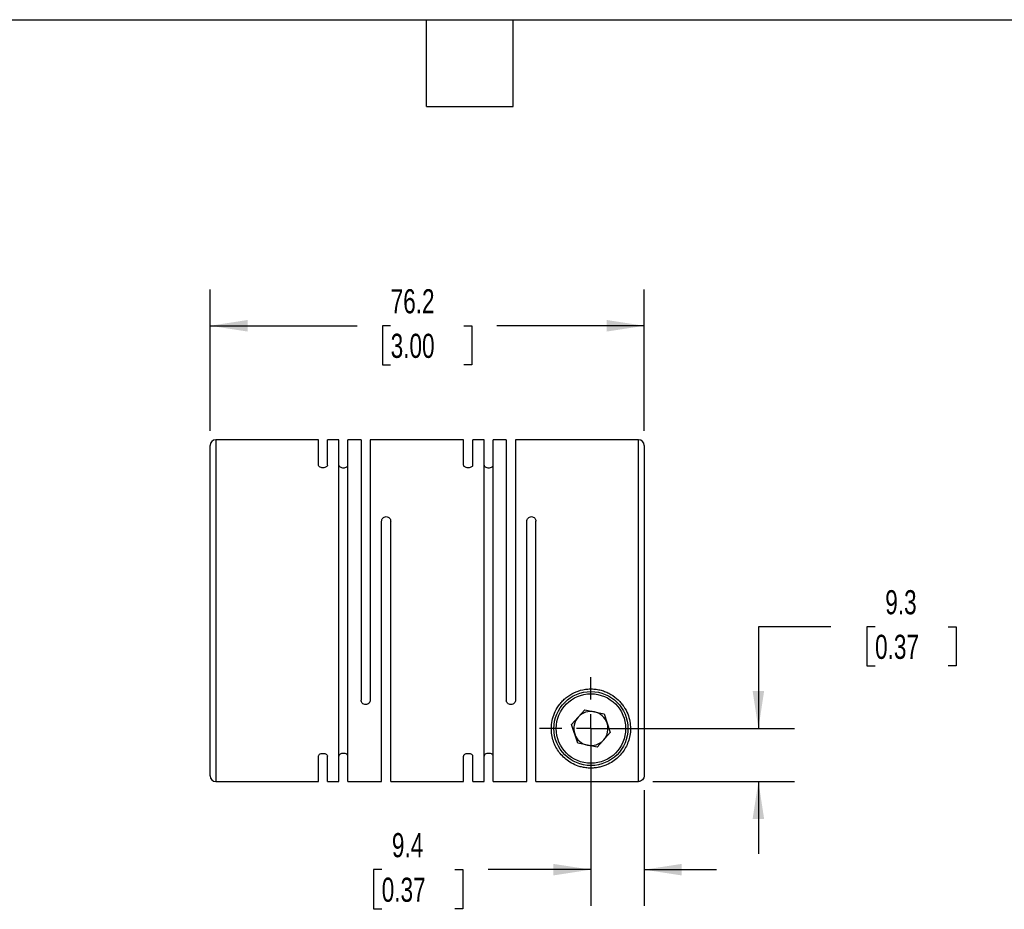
# Model space of a CAD drawing. Header units: millimetres. Extents: x 13 to 546, y 13 to 419.
# Tile 3 of 4: x 200 to 373, y 263 to 419. Entities that reach past the tile are written whole.
import ezdxf

# ---------------------------------------------------------------- set-up
doc = ezdxf.new("R2010")
doc.units = ezdxf.units.MM
doc.header["$LTSCALE"] = 2
doc.linetypes.add('SLD-Center', pattern=[19.05, 15.24, -1.27, 1.27, -1.27])
doc.linetypes.add('SLD-Solid', pattern=[0])
doc.layers.add('CENTER', color=40, linetype='SLD-Center')
doc.layers.add('DIMENSIONS', color=140, linetype='SLD-Solid', lineweight=25)
doc.layers.add('TEXT', color=140, linetype='SLD-Solid', lineweight=25)
doc.styles.add('SLDTEXTSTYLE0', font='TXT', dxfattribs={"width": 0.7})
doc.dimstyles.new('SLDDIMSTYLE2', dxfattribs={"dimtxt": 4.316016, "dimasz": 6.604, "dimexe": 0, "dimexo": 0.0625, "dimgap": 1.079004, "dimtad": 0, "dimtih": 1, "dimtoh": 1, "dimdec": 1, "dimrnd": 1e-09, "dimzin": 12, "dimdsep": 46, "dimtxsty": 'SLDTEXTSTYLE0', "dimsah": 1, "dimcen": 0.09, "dimadec": 0, "dimazin": 3, "dimtfac": 1, "dimtdec": 1, "dimtmove": 0, "dimatfit": 0, "dimfxl": 0, "dimfrac": 2, "dimtolj": 1, "dimtzin": 12, "dimarcsym": 0})
doc.dimstyles.new('SLDDIMSTYLE4', dxfattribs={"dimtxt": 4.316016, "dimasz": 6.604, "dimexe": 0, "dimexo": 0.0625, "dimgap": 1.079004, "dimtad": 0, "dimtih": 1, "dimtoh": 1, "dimdec": 1, "dimrnd": 1e-09, "dimzin": 12, "dimdsep": 46, "dimtxsty": 'SLDTEXTSTYLE0', "dimsah": 1, "dimcen": 0.09, "dimadec": 0, "dimazin": 3, "dimtfac": 1, "dimtdec": 1, "dimtofl": 0, "dimtmove": 0, "dimatfit": 3, "dimfxl": 0, "dimfrac": 2, "dimtolj": 1, "dimtzin": 12, "dimarcsym": 0})

# ---------------------------------------------------------------- blocks, each defined once
blk = doc.blocks.new('_D_7')
at = {"layer": 'DIMENSIONS'}
for p, q in [((300.64, 292.13), (300.64, 263.55)), ((309.99, 283.84), (309.99, 263.55)), ((263.91, 269.9), (262.46, 269.9)), ((262.46, 269.9), (262.46, 263.04)), ((276.73, 269.9), (278.18, 269.9)), ((278.18, 269.9), (278.18, 263.04)), ((300.64, 269.9), (282.58, 269.9)), ((309.99, 269.9), (322.69, 269.9)), ((262.46, 263.04), (263.91, 263.04)), ((278.18, 263.04), (276.73, 263.04))]:
    blk.add_line(p, q, dxfattribs=at)
for points in [[(300.64, 269.9), (294.04, 270.91), (294.04, 268.88)], [(309.99, 269.9), (316.59, 268.88), (316.59, 270.91)]]:
    blk.add_solid(points, dxfattribs=at)
at = {"layer": 'DIMENSIONS', "char_height": 4.233, "attachment_point": 1, "style": 'SLDTEXTSTYLE0'}
for s, insert in [('9.4', (265.7, 276.32)), ('0.37', (263.91, 268.49))]:
    blk.add_mtext(s, dxfattribs=dict(at, insert=insert))
blk = doc.blocks.new('_D_8')
at = {"layer": 'DIMENSIONS'}
for p, q in [((342.75, 312.53), (330.05, 312.53)), ((330.05, 312.53), (330.05, 294.67)), ((350.53, 312.53), (349.08, 312.53)), ((349.08, 312.53), (349.08, 305.67)), ((363.35, 312.53), (364.8, 312.53)), ((364.8, 312.53), (364.8, 305.67)), ((349.08, 305.67), (350.53, 305.67)), ((364.8, 305.67), (363.35, 305.67)), ((303.18, 294.67), (336.4, 294.67)), ((311.53, 285.38), (336.4, 285.38)), ((330.05, 285.38), (330.05, 272.68))]:
    blk.add_line(p, q, dxfattribs=at)
for points in [[(330.05, 294.67), (331.06, 301.27), (329.03, 301.27)], [(330.05, 285.38), (329.03, 278.77), (331.06, 278.77)]]:
    blk.add_solid(points, dxfattribs=at)
at = {"layer": 'DIMENSIONS', "char_height": 4.233, "attachment_point": 1, "style": 'SLDTEXTSTYLE0'}
for s, insert in [('9.3', (352.32, 318.96)), ('0.37', (350.53, 311.13))]:
    blk.add_mtext(s, dxfattribs=dict(at, insert=insert))
blk = doc.blocks.new('_D_9')
at = {"layer": 'DIMENSIONS'}
for p, q in [((233.79, 346.91), (233.79, 371.72)), ((309.99, 346.91), (309.99, 371.72)), ((233.79, 365.37), (259.63, 365.37)), ((265.48, 365.37), (264.03, 365.37)), ((264.03, 365.37), (264.03, 358.51)), ((278.3, 365.37), (279.75, 365.37)), ((279.75, 365.37), (279.75, 358.51)), ((309.99, 365.37), (284.15, 365.37)), ((264.03, 358.51), (265.48, 358.51)), ((279.75, 358.51), (278.3, 358.51))]:
    blk.add_line(p, q, dxfattribs=at)
for points in [[(233.79, 365.37), (240.39, 364.35), (240.39, 366.39)], [(309.99, 365.37), (303.39, 366.39), (303.39, 364.35)]]:
    blk.add_solid(points, dxfattribs=at)
at = {"layer": 'DIMENSIONS', "char_height": 4.233, "attachment_point": 1, "style": 'SLDTEXTSTYLE0'}
for s, insert in [('76.2', (265.48, 371.79)), ('3.00', (265.48, 363.97))]:
    blk.add_mtext(s, dxfattribs=dict(at, insert=insert))
blk = doc.blocks.new('SW_CENTERMARKSYMBOL_2')
at = {"layer": 'CENTER', "color": 0}
for p, q in [((0, 5.08), (0, 9.04)), ((0, 0), (0, 2.54)), ((-5.08, 0), (-9.04, 0)), ((0, 0), (-2.54, 0)), ((0, 0), (0, -2.54)), ((0, 0), (2.54, 0)), ((5.08, 0), (9.04, 0)), ((0, -5.08), (0, -9.04))]:
    blk.add_line(p, q, dxfattribs=at)

msp = doc.modelspace()

# ---------------------------------------------------------------- linework, layer by layer
for p, q in [((233.79, 286.37), (233.79, 344.37)), ((252.79, 345.37), (234.79, 345.37)), ((234.79, 345.37), (234.79, 285.37)), ((252.79, 340.93), (252.79, 345.37)), ((256.39, 345.37), (254.39, 345.37)), ((254.39, 340.93), (254.39, 345.37)), ((256.39, 285.37), (256.39, 345.37)), ((260.29, 345.37), (257.99, 345.37)), ((257.99, 285.37), (257.99, 345.37)), ((260.29, 345.37), (260.29, 299.67)), ((278.29, 345.37), (261.89, 345.37)), ((261.89, 345.37), (261.89, 299.67)), ((278.29, 340.93), (278.29, 345.37)), ((281.89, 345.37), (279.89, 345.37)), ((279.89, 340.93), (279.89, 345.37)), ((281.89, 285.37), (281.89, 345.37)), ((285.79, 345.37), (283.49, 345.37)), ((283.49, 285.37), (283.49, 345.37)), ((285.79, 345.37), (285.79, 299.67)), ((308.99, 345.37), (287.39, 345.37)), ((287.39, 345.37), (287.39, 299.67)), ((308.99, 285.38), (308.99, 345.37)), ((309.99, 344.37), (309.99, 286.38)), ((263.89, 285.37), (263.89, 331.07)), ((265.49, 285.37), (265.49, 331.07)), ((289.39, 285.37), (289.39, 331.07)), ((290.99, 285.38), (290.99, 331.07)), ((297.25, 295.37), (299.55, 297.96)), ((299.55, 297.96), (302.94, 297.26)), ((302.94, 297.26), (304.03, 293.97)), ((298.34, 292.08), (297.25, 295.37)), ((304.03, 293.97), (301.73, 291.38)), ((301.73, 291.38), (298.34, 292.08)), ((252.79, 285.37), (252.79, 289.81)), ((254.39, 285.37), (254.39, 289.81)), ((278.29, 285.37), (278.29, 289.81)), ((279.89, 285.37), (279.89, 289.81)), ((234.79, 285.37), (252.79, 285.37)), ((254.39, 285.37), (256.39, 285.37)), ((257.99, 285.37), (263.89, 285.37)), ((265.49, 285.37), (278.29, 285.37)), ((279.89, 285.37), (281.89, 285.37)), ((283.49, 285.37), (289.39, 285.37)), ((290.99, 285.38), (308.99, 285.38))]:
    msp.add_line(p, q)
for radius in [6.5, 6.1]:
    msp.add_circle((300.64, 294.67), radius)
for centre, radius, start, end in [((234.79, 344.37), 1, 90, 180), ((308.99, 344.37), 1, 0, 90), ((300.64, 294.67), 3, 78.3201, 138.3201), ((300.64, 294.67), 3, 18.3201, 78.3201), ((300.64, 294.67), 3, 138.3201, 198.3201), ((300.64, 294.67), 3, 318.3201, 18.3201), ((300.64, 294.67), 3, 198.3201, 258.3201), ((300.64, 294.67), 3, 258.3201, 318.3201), ((234.79, 286.37), 1, 180, 270)]:
    msp.add_arc(centre, radius, start, end)
for points, knots in [([(254.39, 340.93), (254.39, 340.87), (254.37, 340.81), (254.3, 340.7), (254.25, 340.64), (254.11, 340.54), (254.02, 340.5), (253.82, 340.44), (253.71, 340.42), (253.48, 340.42), (253.36, 340.44), (253.16, 340.5), (253.07, 340.54), (252.93, 340.64), (252.88, 340.7), (252.81, 340.81), (252.79, 340.87), (252.79, 340.93)], [0, 0, 0, 0, 0.125, 0.125, 0.25, 0.25, 0.375, 0.375, 0.5, 0.5, 0.625, 0.625, 0.75, 0.75, 0.875, 0.875, 1, 1, 1, 1]), ([(256.39, 340.93), (256.39, 340.87), (256.41, 340.81), (256.48, 340.7), (256.53, 340.64), (256.67, 340.54), (256.76, 340.5), (256.96, 340.44), (257.07, 340.42), (257.3, 340.42), (257.42, 340.44), (257.62, 340.5), (257.71, 340.54), (257.85, 340.64), (257.9, 340.7), (257.97, 340.81), (257.99, 340.87), (257.99, 340.93)], [0, 0, 0, 0, 0.125, 0.125, 0.25, 0.25, 0.375, 0.375, 0.5, 0.5, 0.625, 0.625, 0.75, 0.75, 0.875, 0.875, 1, 1, 1, 1]), ([(279.89, 340.93), (279.89, 340.87), (279.87, 340.81), (279.8, 340.7), (279.75, 340.64), (279.61, 340.54), (279.52, 340.5), (279.32, 340.44), (279.21, 340.42), (278.98, 340.42), (278.86, 340.44), (278.66, 340.5), (278.57, 340.54), (278.43, 340.64), (278.38, 340.7), (278.31, 340.81), (278.29, 340.87), (278.29, 340.93)], [0, 0, 0, 0, 0.125, 0.125, 0.25, 0.25, 0.375, 0.375, 0.5, 0.5, 0.625, 0.625, 0.75, 0.75, 0.875, 0.875, 1, 1, 1, 1]), ([(281.89, 340.93), (281.89, 340.87), (281.91, 340.81), (281.98, 340.7), (282.03, 340.64), (282.17, 340.54), (282.26, 340.5), (282.46, 340.44), (282.57, 340.42), (282.8, 340.42), (282.92, 340.44), (283.12, 340.5), (283.21, 340.54), (283.35, 340.64), (283.4, 340.7), (283.47, 340.81), (283.49, 340.87), (283.49, 340.93)], [0, 0, 0, 0, 0.125, 0.125, 0.25, 0.25, 0.375, 0.375, 0.5, 0.5, 0.625, 0.625, 0.75, 0.75, 0.875, 0.875, 1, 1, 1, 1]), ([(263.89, 331.07), (263.89, 331.17), (263.91, 331.26), (263.98, 331.45), (264.03, 331.53), (264.17, 331.69), (264.26, 331.75), (264.46, 331.84), (264.57, 331.87), (264.8, 331.87), (264.92, 331.84), (265.12, 331.75), (265.21, 331.69), (265.35, 331.54), (265.4, 331.45), (265.47, 331.26), (265.49, 331.17), (265.49, 331.07)], [0, 0, 0, 0, 0.125, 0.125, 0.25, 0.25, 0.375, 0.375, 0.5, 0.5, 0.625, 0.625, 0.75, 0.75, 0.875, 0.875, 1, 1, 1, 1]), ([(289.39, 331.07), (289.39, 331.17), (289.41, 331.26), (289.48, 331.45), (289.53, 331.53), (289.67, 331.69), (289.76, 331.75), (289.96, 331.84), (290.07, 331.87), (290.3, 331.87), (290.42, 331.84), (290.62, 331.75), (290.71, 331.69), (290.85, 331.54), (290.9, 331.45), (290.97, 331.26), (290.99, 331.17), (290.99, 331.07)], [0, 0, 0, 0, 0.125, 0.125, 0.25, 0.25, 0.375, 0.375, 0.5, 0.5, 0.625, 0.625, 0.75, 0.75, 0.875, 0.875, 1, 1, 1, 1]), ([(307.59, 294.67), (307.59, 295.09), (307.55, 295.51), (307.39, 296.36), (307.27, 296.8), (306.93, 297.67), (306.7, 298.1), (306.29, 298.72), (306.14, 298.92), (305.81, 299.32), (305.63, 299.51), (305.06, 300.05), (304.64, 300.38), (303.93, 300.8), (303.68, 300.93), (303.16, 301.15), (302.9, 301.25), (302.36, 301.41), (302.09, 301.47), (301.52, 301.57), (301.23, 301.6), (300.66, 301.63), (300.38, 301.62), (299.81, 301.58), (299.52, 301.54), (298.68, 301.36), (298.15, 301.18), (297.13, 300.7), (296.67, 300.4), (296.05, 299.89), (295.85, 299.71), (295.48, 299.34), (295.32, 299.14), (294.85, 298.54), (294.58, 298.12), (294.17, 297.25), (294.01, 296.82), (293.79, 295.94), (293.73, 295.51), (293.68, 294.67), (293.69, 294.25), (293.78, 293.46), (293.86, 293.08), (294.08, 292.35), (294.21, 292), (294.54, 291.32), (294.72, 291), (295.14, 290.4), (295.37, 290.12), (295.89, 289.58), (296.17, 289.33), (296.79, 288.87), (297.13, 288.65), (297.89, 288.27), (298.3, 288.1), (299.02, 287.91), (299.27, 287.85), (299.8, 287.76), (300.09, 287.74), (300.51, 287.72), (300.65, 287.72), (300.94, 287.72), (301.09, 287.73), (301.51, 287.77), (301.78, 287.81), (302.29, 287.91), (302.53, 287.98), (302.98, 288.12), (303.2, 288.2), (303.8, 288.47), (304.16, 288.66), (304.82, 289.1), (305.12, 289.34), (305.66, 289.85), (305.91, 290.13), (306.36, 290.7), (306.56, 291.01), (306.91, 291.66), (307.07, 292), (307.44, 293.07), (307.59, 293.84), (307.59, 294.67)], [0, 0, 0, 0, 0.03125, 0.03125, 0.0625, 0.0625, 0.09375, 0.09375, 0.109375, 0.109375, 0.125, 0.125, 0.15625, 0.15625, 0.171875, 0.171875, 0.1875, 0.1875, 0.203125, 0.203125, 0.21875, 0.21875, 0.234375, 0.234375, 0.25, 0.25, 0.28125, 0.28125, 0.3125, 0.3125, 0.328125, 0.328125, 0.34375, 0.34375, 0.375, 0.375, 0.40625, 0.40625, 0.4375, 0.4375, 0.46875, 0.46875, 0.5, 0.5, 0.53125, 0.53125, 0.5625, 0.5625, 0.59375, 0.59375, 0.625, 0.625, 0.65625, 0.65625, 0.6875, 0.6875, 0.703125, 0.703125, 0.71875, 0.71875, 0.726563, 0.726563, 0.734375, 0.734375, 0.75, 0.75, 0.765625, 0.765625, 0.78125, 0.78125, 0.8125, 0.8125, 0.84375, 0.84375, 0.875, 0.875, 0.90625, 0.90625, 0.9375, 0.9375, 1, 1, 1, 1]), ([(261.89, 299.67), (261.89, 299.57), (261.87, 299.48), (261.8, 299.29), (261.75, 299.21), (261.61, 299.05), (261.52, 298.99), (261.32, 298.9), (261.21, 298.87), (260.98, 298.87), (260.86, 298.89), (260.66, 298.99), (260.57, 299.05), (260.43, 299.2), (260.38, 299.29), (260.31, 299.48), (260.29, 299.57), (260.29, 299.67)], [0, 0, 0, 0, 0.125, 0.125, 0.25, 0.25, 0.375, 0.375, 0.5, 0.5, 0.625, 0.625, 0.75, 0.75, 0.875, 0.875, 1, 1, 1, 1]), ([(287.39, 299.67), (287.39, 299.57), (287.37, 299.48), (287.3, 299.29), (287.25, 299.21), (287.11, 299.05), (287.02, 298.99), (286.82, 298.9), (286.71, 298.87), (286.48, 298.87), (286.36, 298.89), (286.16, 298.99), (286.07, 299.05), (285.93, 299.2), (285.88, 299.29), (285.81, 299.48), (285.79, 299.57), (285.79, 299.67)], [0, 0, 0, 0, 0.125, 0.125, 0.25, 0.25, 0.375, 0.375, 0.5, 0.5, 0.625, 0.625, 0.75, 0.75, 0.875, 0.875, 1, 1, 1, 1]), ([(252.79, 289.81), (252.79, 289.87), (252.81, 289.93), (252.88, 290.04), (252.93, 290.1), (253.07, 290.19), (253.16, 290.24), (253.36, 290.3), (253.47, 290.31), (253.7, 290.31), (253.82, 290.3), (254.02, 290.24), (254.11, 290.2), (254.25, 290.1), (254.3, 290.04), (254.37, 289.93), (254.39, 289.87), (254.39, 289.81)], [0, 0, 0, 0, 0.125, 0.125, 0.25, 0.25, 0.375, 0.375, 0.5, 0.5, 0.625, 0.625, 0.75, 0.75, 0.875, 0.875, 1, 1, 1, 1]), ([(257.99, 289.81), (257.99, 289.87), (257.97, 289.93), (257.9, 290.04), (257.85, 290.1), (257.71, 290.19), (257.62, 290.24), (257.42, 290.3), (257.31, 290.31), (257.08, 290.31), (256.96, 290.3), (256.76, 290.24), (256.67, 290.2), (256.53, 290.1), (256.48, 290.04), (256.41, 289.93), (256.39, 289.87), (256.39, 289.81)], [0, 0, 0, 0, 0.125, 0.125, 0.25, 0.25, 0.375, 0.375, 0.5, 0.5, 0.625, 0.625, 0.75, 0.75, 0.875, 0.875, 1, 1, 1, 1]), ([(278.29, 289.81), (278.29, 289.87), (278.31, 289.93), (278.38, 290.04), (278.43, 290.1), (278.57, 290.19), (278.66, 290.24), (278.86, 290.3), (278.97, 290.31), (279.2, 290.31), (279.32, 290.3), (279.52, 290.24), (279.61, 290.2), (279.75, 290.1), (279.8, 290.04), (279.87, 289.93), (279.89, 289.87), (279.89, 289.81)], [0, 0, 0, 0, 0.125, 0.125, 0.25, 0.25, 0.375, 0.375, 0.5, 0.5, 0.625, 0.625, 0.75, 0.75, 0.875, 0.875, 1, 1, 1, 1]), ([(283.49, 289.81), (283.49, 289.87), (283.47, 289.93), (283.4, 290.04), (283.35, 290.1), (283.21, 290.19), (283.12, 290.24), (282.92, 290.3), (282.81, 290.31), (282.58, 290.31), (282.46, 290.3), (282.26, 290.24), (282.17, 290.2), (282.03, 290.1), (281.98, 290.04), (281.91, 289.93), (281.89, 289.87), (281.89, 289.81)], [0, 0, 0, 0, 0.125, 0.125, 0.25, 0.25, 0.375, 0.375, 0.5, 0.5, 0.625, 0.625, 0.75, 0.75, 0.875, 0.875, 1, 1, 1, 1]), ([(309.99, 286.38), (309.99, 286.25), (309.96, 286.12), (309.86, 285.88), (309.79, 285.76), (309.51, 285.49), (309.25, 285.38), (308.99, 285.38)], [0, 0, 0, 0, 0.25, 0.25, 0.5, 0.5, 1, 1, 1, 1])]:
    msp.add_open_spline(points, degree=3, knots=knots)
at = {"layer": 'TEXT'}
for p, q in [((12.7, 419.1), (546.1, 419.1)), ((271.78, 403.86), (271.78, 419.1)), ((287.02, 403.86), (287.02, 419.1)), ((271.78, 403.86), (287.02, 403.86))]:
    msp.add_line(p, q, dxfattribs=at)

# ---------------------------------------------------------------- block references
at = {"layer": 'CENTER'}
msp.add_blockref('SW_CENTERMARKSYMBOL_2', (300.64, 294.67), dxfattribs=at)

# ---------------------------------------------------------------- dimensions: what is measured, and where the dimension line sits
at = {"layer": 'DIMENSIONS'}
for base, p1, p2, dimstyle, picture, middle in [((233.79, 365.37), (309.99, 344.37), (233.79, 344.37), 'SLDDIMSTYLE4', '_D_9', (271.89, 365.37)), ((309.98906463, 269.89599339), (300.63906463, 294.66947742), (309.98906463, 286.37917732), 'SLDDIMSTYLE2', '_D_7', (270.32030267, 269.89599339))]:
    dim = msp.add_linear_dim(base=base, p1=p1, p2=p2, dimstyle=dimstyle, dxfattribs=at)
    dim.commit()
    dim.dimension.update_dxf_attribs({"geometry": picture, "text_midpoint": middle, "dimtype": 160})
dim = msp.add_linear_dim(base=(330.05, 294.67), p1=(308.99, 285.38), p2=(300.64, 294.67), angle=90, dimstyle='SLDDIMSTYLE2', dxfattribs=at)
dim.commit()
dim.dimension.update_dxf_attribs({"geometry": '_D_8', "text_midpoint": (330.05, 312.53), "dimtype": 160})

doc.saveas('drawing.dxf')
